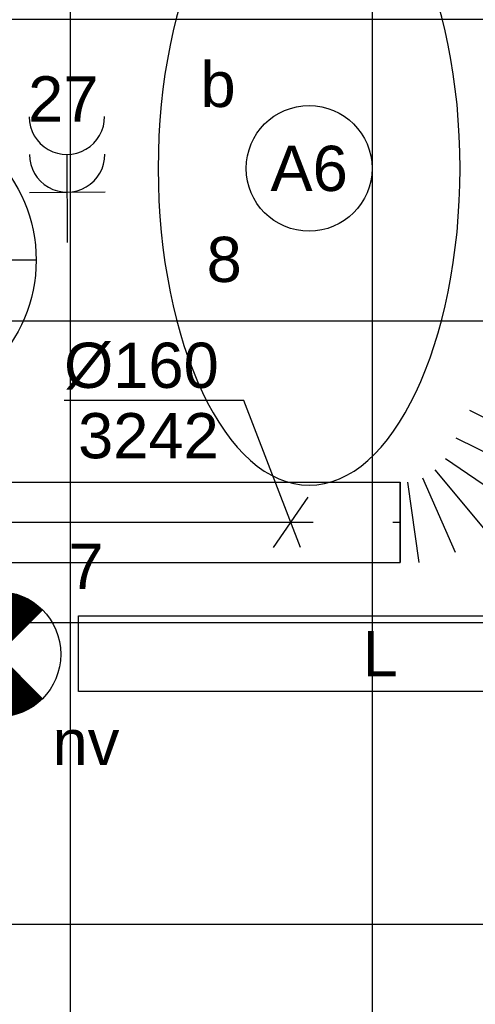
# Model space of a CAD drawing. Extents: x -132501 to 411300, y -42818 to 427495.
# Tile 76 of 256: x 17500 to 18405, y 29875 to 31834. Entities that reach past the tile are written whole.
import ezdxf
from ezdxf.enums import TextEntityAlignment as Align

# ---------------------------------------------------------------- set-up
doc = ezdxf.new("R2010")
doc.units = 0
doc.header["$LTSCALE"] = 50
doc.linetypes.add('CENTER2', pattern=[28.575000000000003, 19.05, -3.175, 3.175, -3.175])
doc.layers.get('0').update_dxf_attribs({"linetype": 'CONTINUOUS'})
for name, color, linetype in [('45 Plafond 2D arcering', 7, 'CONTINUOUS'), ('brandmelddecibels', 3, 'CONTINUOUS'), ('EL6222--', 3, 'CONTINUOUS'), ('EL6311--', 3, 'CONTINUOUS'), ('EL6350--', 3, 'CONTINUOUS'), ('WL524---', 90, 'CONTINUOUS'), ('WL570---_TOEVOER', 3, 'CONTINUOUS'), ('WL570---_TOEVOER_HL', 8, 'CONTINUOUS'), ('WM570---_TOEVOER', 1, 'CONTINUOUS'), ('WM570---_TOEVOER_PR', 1, 'CONTINUOUS')]:
    doc.layers.add(name, color=color, linetype=linetype)
doc.styles.add('BURO-018', font='ARIAL.TTF', dxfattribs={"height": 63})

# ---------------------------------------------------------------- blocks, each defined once
blk = doc.blocks.new('E00018')
at = {"color": 0, "linetype": 'Continuous'}
for p, q in [((-1.767766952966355, -1.767766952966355), (1.767766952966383, 1.767766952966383)), ((1.767766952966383, -1.767766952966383), (-1.767766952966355, 1.767766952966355))]:
    blk.add_line(p, q, dxfattribs=at)
at = {"color": 0, "linetype": 'Continuous', "const_width": 2.5}
for points in [[(-0.8838834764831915, 0.8838834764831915, -0.1989123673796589), (0, 1.25, -0.1989123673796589), (0.8838834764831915, 0.8838834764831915, -1)], [(-0.8838834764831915, -0.8838834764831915, 0.1989123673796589), (0, -1.25, 0.1989123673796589), (0.8838834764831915, -0.8838834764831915, 1)]]:
    blk.add_lwpolyline(points, format="xyb", dxfattribs=at)
blk = doc.blocks.new('1115B3A-NO1')
at = {"color": 0, "linetype": 'Continuous'}
blk.add_circle((0, 0), 2.5, dxfattribs=at)
at = {"color": 0, "zscale": 50}
blk.add_blockref('E00018', (0, 0), dxfattribs=at)
at = {"color": 0, "linetype": 'Continuous', "style": 'BURO-018'}
for tag, p in [('E_GKAST', (0, 8)), ('E_GROEP', (0, 5)), ('E_SGROEP', (4.5, 5)), ('E_ARMCODE', (0, 0)), ('E_SLET', (4.5, -1))]:
    blk.add_attdef(tag, text='', height=1.8, dxfattribs=at).set_placement(p, align=Align.MIDDLE)
blk = doc.blocks.new('1115B3A')
at = {"color": 0, "linetype": 'Continuous'}
blk.add_circle((0, 0), 2.5, dxfattribs=at)
at = {"color": 0, "linetype": 'Continuous', "style": 'BURO-018'}
for tag, p in [('E_GKAST', (0, 8)), ('E_GROEP', (0, 5)), ('E_SGROEP', (4.5, 5)), ('E_ARMCODE', (0, 0)), ('E_SLET', (4.5, -1))]:
    blk.add_attdef(tag, text='', height=1.8, dxfattribs=at).set_placement(p, align=Align.MIDDLE)
blk = doc.blocks.new('111304A')
at = {"color": 0, "linetype": 'Continuous'}
for p, q in [((0, 1), (0, 4.5)), ((-1.5, 3), (1.5, 3))]:
    blk.add_line(p, q, dxfattribs=at)
for centre in [(0, 6), (0, 4.5)]:
    blk.add_arc(centre, 1.5, 180, 0, dxfattribs=at)
at = {"color": 0, "linetype": 'Continuous', "style": 'BURO-018'}
for tag, p in [('E_GKAST', (0, 11.5)), ('E_GROEP', (0, 8.5)), ('E_SGROEP', (4.5, 8.5))]:
    blk.add_attdef(tag, text='', height=1.8, dxfattribs=at).set_placement(p, align=Align.MIDDLE)
at = {"color": 0, "linetype": 'Continuous', "style": 'BURO-018', "flags": 1}
for tag, height, p in [('E_VERMCODE', 1.8, (13, 8.5)), ('E_MATCODE', 1.799999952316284, (0, 0))]:
    blk.add_attdef(tag, text='', height=height, dxfattribs=at).set_placement(p, align=Align.MIDDLE)
blk = doc.blocks.new('*U996')
at = {"color": 0, "ltscale": 10}
for p, q in [((0, 80, -3241.658225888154), (1125.675567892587, 80, -3241.658225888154)), ((1125.675567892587, 80, -3241.658225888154), (1125.675567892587, -80, -3241.658225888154)), ((0, -80, -3241.658225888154), (1125.675567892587, -80, -3241.658225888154))]:
    blk.add_line(p, q, dxfattribs=at)
at = {"layer": 'WL570---_TOEVOER_HL', "linetype": 'CENTER2'}
blk.add_line((0, 0, -3241.658225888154), (1125.675567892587, 0, -3241.658225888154), dxfattribs=at)
at = {"layer": 'WM570---_TOEVOER_PR', "color": 1, "style": 'BURO-018'}
blk.add_attdef('POSNR', text='', height=90, dxfattribs=at).set_placement((0, 0), align=Align.MIDDLE)
blk = doc.blocks.new('*U997')
at = {"layer": 'WM570---_TOEVOER', "color": 0, "ltscale": 10}
for p, q in [((-92.9645041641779, 242.1998633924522), (-450.5361276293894, 242.1998633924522)), ((19.1916921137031, -50), (-92.9645041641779, 242.1998633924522)), ((-34.36501658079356, -50), (34.36501658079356, 50))]:
    blk.add_line(p, q, dxfattribs=at)
at = {"layer": 'WM570---_TOEVOER', "color": 0, "style": 'BURO-018'}
for s, p in [('%%c160', (-450.5361276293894, 267.1998633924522)), ('3242', (-422.6643677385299, 127.1998633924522))]:
    blk.add_text(s, height=90, dxfattribs=at).set_placement(p)
blk = doc.blocks.new('*U998')
at = {"color": 0, "ltscale": 10}
for p, q in [((192.4399503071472, 333.6306447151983, -3241.658225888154), (335.8644075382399, 262.7122051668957, -3241.658225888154)), ((165.096542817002, 278.3317210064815, -3241.658225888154), (308.5210000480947, 207.413281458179, -3241.658225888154)), ((137.7531353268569, 223.0327972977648, -3241.658225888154), (281.1775925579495, 152.1143577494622, -3241.658225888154)), ((110.4097278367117, 167.733873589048, -3241.658225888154), (253.8341850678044, 96.81543404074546, -3241.658225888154)), ((90.04852056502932, 126.5556536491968, -3241.658225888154), (223.5550740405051, 35.57938468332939, -3241.658225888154)), ((173.1867067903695, -19.9047295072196, -3241.658225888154), (69.76002130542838, 104.2065192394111, -3241.658225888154)), ((0, -80, -3241.658225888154), (0, 80, -3241.658225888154)), ((37.46818432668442, -80, -3241.658225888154), (15.09227460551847, 80, -3241.658225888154)), ((44.11878198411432, 88.28063285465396, -3241.658225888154), (109.5295903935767, -59.44244414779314, -3241.658225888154))]:
    blk.add_line(p, q, dxfattribs=at)
at = {"color": 0, "ltscale": 10, "extrusion": (0, 0, -1)}
for centre, major_axis, end_param in [((334.7567996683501, 352.1440429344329, -3241.658225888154), (-1.771438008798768, 79.98038514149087), 3.079159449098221), ((364.9364085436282, 352.8124731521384, -3241.658225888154), (-1.771438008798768, 79.98038514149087), 3.141592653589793), ((395.1160174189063, 353.4809033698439, -3241.658225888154), (-1.771438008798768, 79.98038514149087), 3.141592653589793), ((425.2956262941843, 354.1493335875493, -3241.658225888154), (-1.771438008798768, 79.98038514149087), 3.141592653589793), ((455.4752351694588, 354.8177638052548, -3241.658225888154), (-1.771438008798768, 79.98038514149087), 3.141592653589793), ((485.6548440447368, 355.4861940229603, -3241.658225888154), (-1.771438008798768, 79.98038514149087), 3.141592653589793), ((515.8344529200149, 356.1546242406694, -3241.658225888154), (-1.771438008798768, 79.98038514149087), 3.141592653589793), ((546.0140617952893, 356.8230544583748, -3241.658225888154), (-1.771438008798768, 79.98038514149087), 3.141592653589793), ((576.1936706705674, 357.4914846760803, -3241.658225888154), (-1.771438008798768, 79.98038514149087), 3.141592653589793), ((606.3732795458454, 358.1599148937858, -3241.658225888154), (-1.771438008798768, 79.98038514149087), 3.141592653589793), ((636.5528884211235, 358.8283451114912, -3241.658225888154), (-1.771438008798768, 79.98038514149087), 3.141592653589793), ((651.6426928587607, 359.1625602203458, -3241.658225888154), (-1.771438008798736, 79.98038514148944), 3.141592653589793)]:
    blk.add_ellipse(centre, major_axis=major_axis, ratio=0.8287018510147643, start_param=0, end_param=end_param, dxfattribs=at)
at = {"layer": 'WM570---_TOEVOER_PR', "color": 1, "style": 'BURO-018'}
blk.add_attdef('POSNR', text='', height=90, dxfattribs=at).set_placement((0, 0), align=Align.MIDDLE)
blk = doc.blocks.new('E001611200150')
at = {"color": 0}
for p, q in [((-12, -1.5), (-12, 1.5)), ((-12, 1.5), (12, 1.5)), ((12, 1.5), (12, -1.5)), ((12, -1.5), (-12, -1.5))]:
    blk.add_line(p, q, dxfattribs=at)
at = {"color": 0, "linetype": 'Continuous', "style": 'BURO-018'}
for tag, p in [('E_GKAST', (0, 8)), ('E_GROEP', (0, 5)), ('E_SGROEP', (4.5, 5)), ('E_ARMCODE', (0, 0)), ('E_SLET', (4.5, -3))]:
    blk.add_attdef(tag, text='', height=1.8, dxfattribs=at).set_placement(p, align=Align.MIDDLE)
blk = doc.blocks.new('GAFGHYHY')
at = {"layer": '45 Plafond 2D arcering', "linetype": 'Continuous'}
h = blk.add_hatch(dxfattribs=at)
h.set_pattern_fill('RASTER_600_0002', color=8, style=0, pattern_type=2)
h.set_pattern_definition([(0, (322400.5924360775, 274234.6337192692), (0, 600), []), (90, (322400.5924360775, 274234.6337192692), (-600, 0), [])])
h.paths.add_polyline_path([(318797.5856012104, 273343.1641243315), (318797.5856012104, 270841.7640620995), (322317.3855509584, 270841.7640620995), (325823.5856012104, 270841.7640620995), (325823.5856012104, 277626.7640507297), (322317.3855509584, 277626.7640507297), (318797.5856012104, 277626.7640507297)], flags=0)
h.paths.add_polyline_path([(321045.7003655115, 275734.5877754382, -0.9999999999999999), (320755.7003655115, 275734.5877754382, -0.9999999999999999)], flags=0)
h.paths.add_polyline_path([(320755.7003655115, 272734.5877754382, -0.9999999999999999), (321045.7003655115, 272734.5877754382, -0.9999999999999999)], flags=0)
h.paths.add_polyline_path([(323755.7003655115, 275734.5877754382, -0.9999999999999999), (324045.7003655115, 275734.5877754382, -0.9999999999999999)], flags=0)
h.paths.add_polyline_path([(323755.7003655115, 272734.5877754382, -0.9999999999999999), (324045.7003655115, 272734.5877754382, -0.9999999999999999)], flags=0)

msp = doc.modelspace()

# ---------------------------------------------------------------- linework, layer by layer
at = {"layer": 'brandmelddecibels'}
msp.add_line((17532.48991963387, 31355.29255771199), (16939.08484485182, 31355.29255771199), dxfattribs=at)
msp.add_circle((17235.78738224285, 31355.29255771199), 296.7025373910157, dxfattribs=at)
at = {"layer": 'EL6222--', "extrusion": (0, 0, -1)}
msp.add_ellipse((18075.0092408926, 31537.96589483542), major_axis=(1.543613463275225e-13, 630.2280234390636), ratio=0.4760181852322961, dxfattribs=at)

# ---------------------------------------------------------------- block references
at = {"layer": 'EL6222--'}
ref = msp.add_blockref('111304A', (17595.329327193, 31340.71811710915), dxfattribs=dict(at, xscale=49.99999999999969, yscale=49.99999999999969, zscale=49.99999999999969, rotation=0.3565810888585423))
ref.add_attrib('E_GROEP', '27', dxfattribs={"layer": '0', "color": 1, "linetype": 'Continuous', "height": 89.99999999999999, "style": 'BURO-018'}).set_placement((17586.34485503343, 31676.77545770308), align=Align.MIDDLE)
at = {"layer": 'EL6311--'}
ref = msp.add_blockref('1115B3A', (18075.0092408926, 31537.96589483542), dxfattribs=dict(at, xscale=50.00000000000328, yscale=50.00000000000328, zscale=50, rotation=181.9948371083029))
ref.add_attrib('E_ARMCODE', 'A6', dxfattribs={"layer": '0', "color": 1, "linetype": 'Continuous', "height": 90, "style": 'BURO-018'}).set_placement((18075.0092408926, 31537.96589483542), align=Align.MIDDLE)
ref.add_attrib('E_SLET', 'b', dxfattribs={"layer": '0', "color": 1, "linetype": 'Continuous', "height": 90, "style": 'BURO-018'}).set_placement((17894.02364418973, 31706.76818684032), align=Align.MIDDLE)
ref.add_attrib('E_GROEP', '8', dxfattribs={"layer": '0', "color": 1, "linetype": 'Continuous', "height": 90, "style": 'BURO-018'}).set_placement((17906.2069488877, 31356.98029813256), align=Align.MIDDLE)
ref = msp.add_blockref('E001611200150', (18216.4381108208, 30572.81328891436), dxfattribs=dict(at, xscale=50, yscale=50, zscale=50))
ref.add_attrib('E_ARMCODE', 'L', dxfattribs={"layer": '0', "color": 1, "linetype": 'Continuous', "height": 90, "style": 'BURO-018'}).set_placement((18216.4381108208, 30572.81328891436), align=Align.MIDDLE)
ref.add_attrib('E_SLET', 'c', dxfattribs={"layer": '0', "color": 1, "linetype": 'Continuous', "height": 90, "style": 'BURO-018'}).set_placement((18668.19322178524, 30402.72947225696), align=Align.MIDDLE)
ref.add_attrib('E_GROEP', '8', dxfattribs={"layer": '0', "color": 1, "linetype": 'Continuous', "height": 90, "style": 'BURO-018'}).set_placement((18582.59227854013, 30403.75972037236), align=Align.MIDDLE)
at = {"layer": 'EL6350--'}
ref = msp.add_blockref('1115B3A-NO1', (17456.41315100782, 30571.6360183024), dxfattribs=dict(at, xscale=50, yscale=50, zscale=50))
ref.add_attrib('E_ARMCODE', 'Z', dxfattribs={"layer": '0', "color": 1, "linetype": 'Continuous', "height": 90, "style": 'BURO-018'}).set_placement((17253.63481797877, 30571.6360183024), align=Align.MIDDLE)
ref.add_attrib('E_SLET', 'nv', dxfattribs={"layer": '0', "color": 1, "linetype": 'Continuous', "height": 90, "style": 'BURO-018'}).set_placement((17631.41315100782, 30396.6360183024), align=Align.MIDDLE)
ref.add_attrib('E_GROEP', '7', dxfattribs={"layer": '0', "color": 1, "linetype": 'Continuous', "height": 90, "style": 'BURO-018'}).set_placement((17631.41315100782, 30746.6360183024), align=Align.MIDDLE)
at = {"layer": 'WL524---'}
msp.add_blockref('GAFGHYHY', (-304837.0444749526, -242743.8149120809), dxfattribs=at)
at = {"layer": 'WL570---_TOEVOER'}
for name, p in [('*U998', (18255.93310473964, 30834.13568367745, 3241.658225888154)), ('*U996', (17130.25753684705, 30834.13568367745, 3241.658225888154))]:
    msp.add_blockref(name, p, dxfattribs=at)
at = {"layer": 'WM570---_TOEVOER'}
msp.add_blockref('*U997', (18038.43275128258, 30834.13568367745, 3241.658225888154), dxfattribs=at)

doc.saveas('drawing.dxf')
